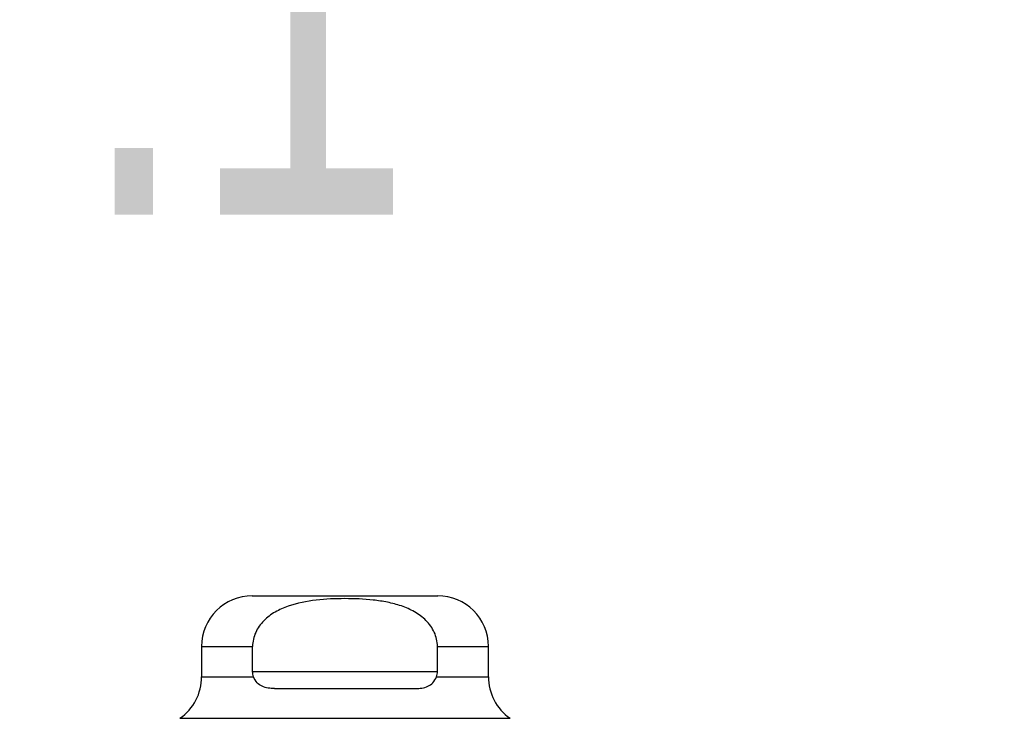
# Model space of a CAD drawing. Header units: inches. Extents: x 0.2 to 10.8, y 0.2 to 8.2.
# Tile 10 of 98: x 3.625 to 3.816, y 2.489 to 2.625. Entities that reach past the tile are written whole.
import ezdxf

# ---------------------------------------------------------------- set-up
doc = ezdxf.new("R2010")
doc.units = ezdxf.units.IN
doc.header["$MEASUREMENT"] = 0
doc.linetypes.add('HIDDEN', pattern=[0.07500000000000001, 0.05, -0.025])
doc.layers.add('DIMENSIONS', color=140, linetype='Continuous')
doc.layers.add('SLD-0', color=179, linetype='Continuous')
doc.styles.add('SLDTEXTSTYLE0', font='TXT', dxfattribs={"width": 0.7})
doc.dimstyles.new('SLDDIMSTYLE0', dxfattribs={"dimtxt": 0.0849609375, "dimasz": 0.13, "dimexe": 0, "dimexo": 0.0625, "dimgap": 0.021240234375, "dimtad": 0, "dimtih": 1, "dimtoh": 1, "dimlfac": 12, "dimrnd": 1e-09, "dimzin": 12, "dimdsep": 46, "dimtxsty": 'SLDTEXTSTYLE0', "dimsah": 1, "dimcen": 0.09, "dimadec": 0, "dimazin": 3, "dimtfac": 1, "dimtofl": 0, "dimtmove": 0, "dimatfit": 3, "dimfxl": 0, "dimfrac": 2, "dimtolj": 1, "dimtzin": 12, "dimarcsym": 0})

# ---------------------------------------------------------------- blocks, each defined once
blk = doc.blocks.new('_D_25')
at = {"layer": 'DIMENSIONS'}
for p, q in [((2.790251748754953, 2.441079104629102), (2.790251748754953, 2.822893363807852)), ((4.585085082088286, 2.441079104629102), (4.585085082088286, 2.822893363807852)), ((2.790251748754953, 2.697893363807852), (3.390614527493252, 2.697893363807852)), ((3.505737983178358, 2.697893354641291), (3.477207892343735, 2.697893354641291)), ((3.477207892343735, 2.697893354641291), (3.477207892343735, 2.562862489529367)), ((3.828886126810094, 2.697893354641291), (3.857416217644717, 2.697893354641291)), ((3.857416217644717, 2.697893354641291), (3.857416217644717, 2.562862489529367)), ((4.585085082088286, 2.697893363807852), (3.944009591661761, 2.697893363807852)), ((3.477207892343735, 2.562862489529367), (3.505737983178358, 2.562862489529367)), ((3.857416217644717, 2.562862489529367), (3.828886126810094, 2.562862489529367))]:
    blk.add_line(p, q, dxfattribs=at)
for points in [[(2.790251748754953, 2.697893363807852), (2.920251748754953, 2.677893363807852), (2.920251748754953, 2.717893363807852)], [(4.585085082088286, 2.697893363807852), (4.455085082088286, 2.717893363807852), (4.455085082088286, 2.677893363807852)]]:
    blk.add_solid(points, dxfattribs=at)
at = {"layer": 'DIMENSIONS', "char_height": 0.08333333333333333, "attachment_point": 1, "style": 'SLDTEXTSTYLE0'}
for s, insert in [('21.54', (3.505737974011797, 2.82433572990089)), ('547.1', (3.505737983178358, 2.670284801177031))]:
    blk.add_mtext(s, dxfattribs=dict(at, insert=insert))

msp = doc.modelspace()

# ---------------------------------------------------------------- linework, layer by layer
at = {"layer": 'SLD-0', "linetype": 'Continuous', "lineweight": 25}
for p, q in [((3.669739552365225, 2.512850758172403), (3.70582879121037, 2.512850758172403)), ((3.659897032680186, 2.503008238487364), (3.659897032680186, 2.49709616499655)), ((3.659897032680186, 2.503008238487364), (3.669814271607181, 2.503008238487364)), ((3.669814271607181, 2.498086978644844), (3.669814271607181, 2.503008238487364)), ((3.705754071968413, 2.498086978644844), (3.705754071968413, 2.503008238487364)), ((3.705754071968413, 2.503008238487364), (3.715671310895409, 2.503008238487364)), ((3.715671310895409, 2.49709616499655), (3.715671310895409, 2.503008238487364)), ((3.659897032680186, 2.49709616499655), (3.669997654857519, 2.497096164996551)), ((3.705754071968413, 2.498086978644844), (3.669814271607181, 2.498086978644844)), ((3.705570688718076, 2.49709616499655), (3.715671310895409, 2.49709616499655)), ((3.674096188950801, 2.494806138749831), (3.701472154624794, 2.494806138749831)), ((3.655678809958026, 2.489018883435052), (3.719889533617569, 2.489018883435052))]:
    msp.add_line(p, q, dxfattribs=at)
at = {"layer": 'SLD-0', "linetype": 'HIDDEN', "lineweight": 18}
for p, q in [((3.669814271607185, 2.503008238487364), (3.659897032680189, 2.503008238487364)), ((3.669814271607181, 2.503008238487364), (3.659897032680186, 2.503008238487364)), ((3.705754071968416, 2.503008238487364), (3.715671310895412, 2.503008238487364)), ((3.715671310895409, 2.503008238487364), (3.705754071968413, 2.503008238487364)), ((3.669997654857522, 2.49709616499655), (3.659897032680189, 2.49709616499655)), ((3.669997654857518, 2.49709616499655), (3.659897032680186, 2.49709616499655)), ((3.669814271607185, 2.498086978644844), (3.705754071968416, 2.498086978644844)), ((3.669814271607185, 2.498086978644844), (3.705754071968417, 2.498086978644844)), ((3.705754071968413, 2.498086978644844), (3.669814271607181, 2.498086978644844)), ((3.705570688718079, 2.497096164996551), (3.715671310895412, 2.49709616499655)), ((3.715671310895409, 2.49709616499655), (3.705570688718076, 2.49709616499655)), ((3.719889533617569, 2.489018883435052), (3.655678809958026, 2.489018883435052)), ((3.719889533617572, 2.489018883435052), (3.655824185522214, 2.489018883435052))]:
    msp.add_line(p, q, dxfattribs=at)
at = {"layer": 'SLD-0', "linetype": 'Continuous', "lineweight": 25}
for centre, radius, start, end in [((3.669739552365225, 2.503008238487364), 0.009842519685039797, 90, 180), ((3.705828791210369, 2.503008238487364), 0.009842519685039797, 0, 89.99999999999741), ((3.650054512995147, 2.497096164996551), 0.009842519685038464, 304.849904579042, 0), ((3.725513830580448, 2.497096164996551), 0.009842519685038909, 180, 235.1500954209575)]:
    msp.add_arc(centre, radius, start, end, dxfattribs=at)
for points, knots in [([(3.705754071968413, 2.503008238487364), (3.705754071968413, 2.503483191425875), (3.705701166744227, 2.503948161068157), (3.705497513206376, 2.504859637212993), (3.70534407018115, 2.505311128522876), (3.704952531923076, 2.506167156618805), (3.704716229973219, 2.506571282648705), (3.704171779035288, 2.507337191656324), (3.703862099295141, 2.5076992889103), (3.702869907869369, 2.508692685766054), (3.702107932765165, 2.509251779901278), (3.700479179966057, 2.510186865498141), (3.69962512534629, 2.510557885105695), (3.697862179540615, 2.511166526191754), (3.696947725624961, 2.511404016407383), (3.69512051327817, 2.511774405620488), (3.694203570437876, 2.511909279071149), (3.691446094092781, 2.512213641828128), (3.689599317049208, 2.512288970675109), (3.685895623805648, 2.512286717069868), (3.68403036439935, 2.512208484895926), (3.680334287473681, 2.511790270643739), (3.678487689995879, 2.51144588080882), (3.675868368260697, 2.510526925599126), (3.675012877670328, 2.510149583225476), (3.673399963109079, 2.509209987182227), (3.67265111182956, 2.50865399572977), (3.671336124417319, 2.507319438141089), (3.670796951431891, 2.50657076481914), (3.67021667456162, 2.505290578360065), (3.670066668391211, 2.50484459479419), (3.669866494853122, 2.503941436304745), (3.669814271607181, 2.503480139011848), (3.669814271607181, 2.503008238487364)], [0, 0, 0, 0, 0.031249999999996, 0.031249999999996, 0.06249999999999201, 0.06249999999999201, 0.09374999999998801, 0.09374999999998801, 0.124999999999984, 0.124999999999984, 0.1874999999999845, 0.1874999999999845, 0.249999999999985, 0.249999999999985, 0.3124999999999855, 0.3124999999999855, 0.3749999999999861, 0.3749999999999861, 0.4999999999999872, 0.4999999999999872, 0.6249999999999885, 0.6249999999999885, 0.7499999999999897, 0.7499999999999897, 0.8124999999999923, 0.8124999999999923, 0.8749999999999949, 0.8749999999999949, 0.9374999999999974, 0.9374999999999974, 0.9687499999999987, 0.9687499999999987, 1, 1, 1, 1]), ([(3.674096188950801, 2.494806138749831), (3.673661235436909, 2.494806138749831), (3.673239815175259, 2.494832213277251), (3.672428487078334, 2.49496387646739), (3.672033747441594, 2.495071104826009), (3.671307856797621, 2.49540753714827), (3.6709728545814, 2.495640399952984), (3.670405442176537, 2.496257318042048), (3.670169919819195, 2.496645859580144), (3.669997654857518, 2.49709616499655)], [0, 0, 0, 0, 0.25, 0.25, 0.5, 0.5, 0.75, 0.75, 1, 1, 1, 1]), ([(3.701472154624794, 2.494806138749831), (3.701907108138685, 2.494806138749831), (3.702328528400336, 2.494832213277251), (3.70313985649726, 2.49496387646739), (3.703534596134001, 2.495071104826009), (3.704260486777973, 2.495407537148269), (3.704595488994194, 2.495640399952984), (3.705162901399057, 2.496257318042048), (3.705398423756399, 2.496645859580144), (3.705570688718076, 2.49709616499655)], [0, 0, 0, 0, 0.25, 0.25, 0.5, 0.5, 0.75, 0.75, 1, 1, 1, 1])]:
    msp.add_open_spline(points, degree=3, knots=knots, dxfattribs=at)
for points in [[(3.669997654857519, 2.497096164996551), (3.669879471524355, 2.497405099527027), (3.66981427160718, 2.497741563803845), (3.66981427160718, 2.498086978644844)], [(3.705570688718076, 2.497096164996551), (3.70568887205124, 2.497405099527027), (3.705754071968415, 2.497741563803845), (3.705754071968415, 2.498086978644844)]]:
    msp.add_open_spline(points, degree=3, dxfattribs=at)

# ---------------------------------------------------------------- dimensions: what is measured, and where the dimension line sits
at = {"layer": 'DIMENSIONS'}
dim = msp.add_linear_dim(base=(4.585085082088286, 2.697893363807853), p1=(2.790251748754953, 2.391079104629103), p2=(4.585085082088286, 2.391079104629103), dimstyle='SLDDIMSTYLE0', dxfattribs=at)
dim.commit()
dim.dimension.update_dxf_attribs({"geometry": '_D_25', "text_midpoint": (3.667312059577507, 2.697893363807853), "dimtype": 160})

doc.saveas('drawing.dxf')
